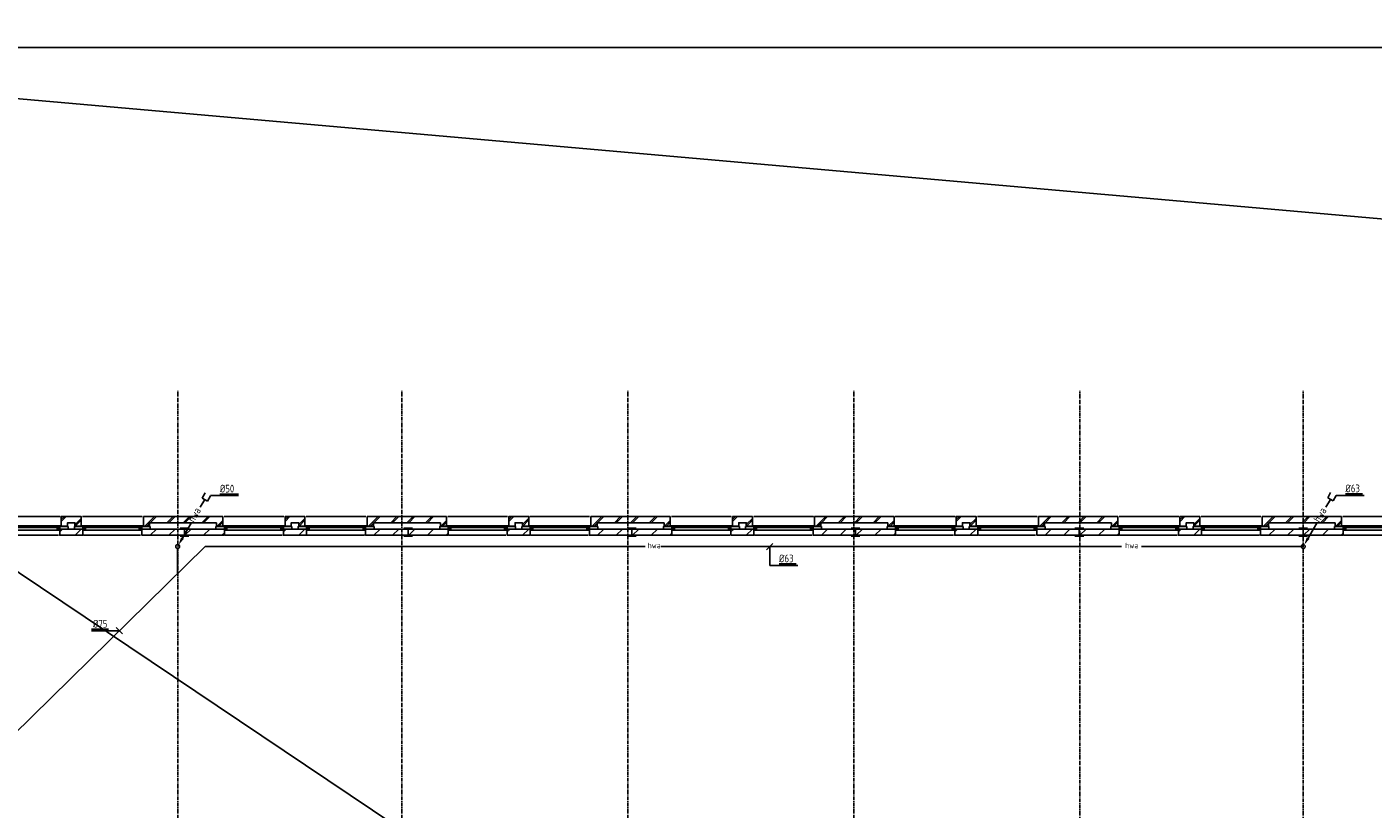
# Model space of a CAD drawing. Extents: x -132501 to 411300, y -42818 to 427495.
# Tile 216 of 256: x 131306 to 152936, y 173490 to 186060. Entities that reach past the tile are written whole.
import ezdxf

# ---------------------------------------------------------------- set-up
doc = ezdxf.new("R2010")
doc.units = 0
doc.header["$LTSCALE"] = 50
doc.linetypes.add('CENTER', pattern=[2, 1.25, -0.25, 0.25, -0.25])
doc.linetypes.add('DASHDOT', pattern=[300, 250, -25, 0, -25])
for name, color, linetype in [('52AF', 6, 'CONTINUOUS'), ('53WA', 3, 'DASHDOT'), ('BOUW', 1, 'CONTINUOUS'), ('KADER', 7, 'CONTINUOUS'), ('STRAMIEN', 2, 'CENTER'), ('WL524---', 90, 'CONTINUOUS')]:
    doc.layers.add(name, color=color, linetype=linetype)
doc.styles.add('ISO25', font='ISO', dxfattribs={"width": 0.9, "height": 125})

# ---------------------------------------------------------------- blocks, each defined once
blk = doc.blocks.new('KADERA0')
at = {"layer": 'KADER', "color": 4}
blk.add_line((1179, 831), (25, 831), dxfattribs=at)
blk = doc.blocks.new('L')
at = {"layer": '53WA', "color": 1, "linetype": 'DASHDOT'}
blk.add_line((-50, -50), (50, 50), dxfattribs=at)
blk = doc.blocks.new('12', base_point=(6000, 4000))
at = {"layer": 'BOUW', "linetype": 'Continuous'}
for p, q in [((5930, 4115), (6070, 4115)), ((6558, 3900), (6000, 3900)), ((6150, 4000), (6250, 4100)), ((6558, 3955), (6558, 3900)), ((6658, 3955), (6558, 3955)), ((6658, 3800), (6658, 3955)), ((6724.5, 3948), (7590.5, 3948)), ((8044.5, 3948), (8910.5, 3948)), ((8977, 3955), (9077, 3955)), ((8977, 3800), (8977, 3955)), ((9077, 3955), (9077, 3900)), ((9077, 3900), (9635, 3900)), ((9485.5, 4000), (9585.5, 4100)), ((6000, 3800), (6658, 3800)), ((9635, 3800), (8977, 3800))]:
    blk.add_line(p, q, dxfattribs=at)
for points in [[(6000, 3985), (6000, 4115)], [(5930, 3985), (6070, 3985)], [(6000, 4000), (6682.5, 4000), (6682.5, 4100), (5999.5, 4100)], [(6150, 3800), (6250, 3900)], [(6180, 3800), (6280, 3900)], [(6450, 4000), (6550, 4100)], [(6450, 3800), (6550, 3900)], [(6480, 3800), (6635, 3955)], [(6547.5, 3960), (6547.5, 4000), (6682.5, 4000), (6682.5, 3960), (6547.5, 3960)], [(6605, 3955), (6558, 3908)], [(6664.5, 3948), (6724.5, 3948), (6724.5, 3958), (6704.5, 3958), (6704.5, 4018), (6684.5, 4018), (6684.5, 3958), (6664.5, 3958), (6664.5, 3948)], [(6702.5, 4100), (7620, 4100)], [(6704.5, 3978), (6724.5, 3978), (6724.5, 4018), (6704.5, 4018)], [(6724.5, 4018), (7590.5, 4018)], [(6724.5, 3978), (7590.5, 3978)], [(7610.5, 3978), (7590.5, 3978), (7590.5, 4018), (7610.5, 4018)], [(7650.5, 3948), (7590.5, 3948), (7590.5, 3958), (7610.5, 3958), (7610.5, 4018), (7630.5, 4018), (7630.5, 3958), (7650.5, 3958), (7650.5, 3948)], [(7632.5, 4000), (7632.5, 4100), (8002.5, 4100), (8002.5, 4000), (7632.5, 4000)], [(7632.5, 3960), (7632.5, 4000), (7767.5, 4000), (7767.5, 3960), (7632.5, 3960)], [(7657, 4000), (7757, 4100)], [(7657.5, 3955), (7757.5, 3955), (7757.5, 3900), (7877.5, 3900), (7877.5, 3955), (7977.5, 3955), (7977.5, 3800), (7657.5, 3800), (7657.5, 3955)], [(7658, 3860), (7753, 3955)], [(7658, 3830), (7757, 3929)], [(7867.5, 3960), (7867.5, 4000), (8002.5, 4000), (8002.5, 3960), (7867.5, 3960)], [(7957, 4000), (8003, 4046)], [(8044.5, 3948), (7984.5, 3948), (7984.5, 3958), (8004.5, 3958), (8004.5, 4018), (8024.5, 4018), (8024.5, 3958), (8044.5, 3958), (8044.5, 3948)], [(8022.5, 4100), (8940, 4100)], [(8024.5, 4018), (8044.5, 4018), (8044.5, 3978), (8024.5, 3978)], [(8044.5, 4018), (8910.5, 4018)], [(8044.5, 3978), (8910.5, 3978)], [(8930.5, 3978), (8910.5, 3978), (8910.5, 4018), (8930.5, 4018)], [(8970.5, 3948), (8910.5, 3948), (8910.5, 3958), (8930.5, 3958), (8930.5, 4018), (8950.5, 4018), (8950.5, 3958), (8970.5, 3958), (8970.5, 3948)], [(8952.5, 4067), (8985.5, 4100)], [(9635, 4000), (8952.5, 4000), (8952.5, 4100), (9635.5, 4100)], [(8952.5, 3960), (8952.5, 4000), (9087.5, 4000), (9087.5, 3960), (8952.5, 3960)], [(8977, 3862), (9070, 3955)], [(8977, 3892), (9040, 3955)], [(9185, 3800), (9285, 3900)], [(9185.5, 4000), (9285.5, 4100)], [(9215, 3800), (9315, 3900)], [(9485, 3800), (9585, 3900)], [(9515, 3800), (9615, 3900)], [(6678, 3800), (7637.5, 3800)], [(7898, 3800), (7977, 3879)], [(7928, 3800), (7977, 3849)], [(7997.5, 3800), (8957, 3800)]]:
    blk.add_lwpolyline(points, dxfattribs=at)

msp = doc.modelspace()

# ---------------------------------------------------------------- linework, layer by layer
at = {"layer": '52AF', "color": 2, "linetype": 'Continuous'}
for p, q in [((134164.2523, 178466.6496), (134091.7267, 178341.0317)), ((134168.2943, 178574.2906), (134120.8654, 178486.2537)), ((134120.8654, 178486.2537), (134208.9022, 178438.8248)), ((134208.9022, 178438.8248), (134256.3312, 178526.8616)), ((152251.1364, 178466.6496), (152178.6108, 178341.0317)), ((152254.5469, 178578.401), (152207.1179, 178490.3641)), ((152207.1179, 178490.3641), (152295.1548, 178442.9351)), ((152295.1548, 178442.9351), (152342.5838, 178530.972)), ((133950.0589, 178095.6559), (133804.8773, 177844.1939)), ((152036.943, 178095.6559), (151891.7614, 177844.1939))]:
    msp.add_line(p, q, dxfattribs=at)
at = {"layer": '52AF', "color": 1, "linetype": 'Continuous'}
for p, q in [((134256.2487, 178527.2744), (134706.2487, 178527.2744)), ((134406.2487, 178552.2744), (134706.2487, 178552.2744)), ((152342.0336, 178531.0577), (152792.0336, 178531.0577)), ((152492.0336, 178556.0577), (152767.0336, 178556.0577)), ((143242.0336, 177406.0577), (143242.0336, 177706.0577)), ((143242.0336, 177406.0577), (143692.0336, 177406.0577)), ((143392.0336, 177431.0577), (143667.0336, 177431.0577)), ((132342.0336, 176381.0577), (132617.0336, 176381.0577)), ((132342.0336, 176356.0577), (132792.0336, 176356.0577))]:
    msp.add_line(p, q, dxfattribs=at)
at = {"layer": '52AF', "linetype": 'Continuous'}
for p, q in [((134171.2054, 177709.2907), (131081.5129, 174670.7111)), ((133728.1035, 177676.6497), (133728.1035, 177273.5191)), ((141242.0336, 177709.2907), (134171.2054, 177709.2907)), ((148892.0336, 177709.2907), (141492.0336, 177709.2907)), ((151783.7376, 177709.2907), (149217.0336, 177709.2907))]:
    msp.add_line(p, q, dxfattribs=at)
at = {"layer": '52AF', "color": 2, "linetype": 'Continuous'}
for centre in [(133728.1035, 177709.2907), (151814.9876, 177709.2907)]:
    msp.add_circle(centre, 31.25, dxfattribs=at)
for points in [[(133826.5279, 177831.6939), (133783.2266, 177856.6939), (133742.3773, 177735.9407)], [(151913.412, 177831.6939), (151870.1107, 177856.6939), (151829.2614, 177735.9407)]]:
    msp.add_solid(points, dxfattribs=at)
at = {"layer": 'STRAMIEN'}
for points in [[(133728.7336, 150432.4577), (133728.7336, 180209.4577)], [(137331.7336, 150432.4577), (137331.7336, 180209.4577)], [(140959.7336, 150432.4577), (140959.7336, 180209.4577)], [(144593.7336, 150432.4577), (144593.7336, 180209.4577)], [(148222.7336, 150400.4577), (148222.7336, 180209.4577)], [(151815.7336, 150400.4577), (151815.7336, 180209.4577)]]:
    msp.add_lwpolyline(points, dxfattribs=at)
at = {"layer": 'WL524---'}
for p, q in [((174574.9189, 148166.6149), (118107.7459, 186059.8513)), ((118107.7459, 186059.8513), (169705.2729, 181504.3801))]:
    msp.add_line(p, q, dxfattribs=at)

# ---------------------------------------------------------------- block references
at = {"layer": '52AF', "color": 1, "linetype": 'Continuous'}
msp.add_blockref('L', (143242.0336, 177706.0577), dxfattribs=at)
at = {"layer": '52AF', "color": 1, "linetype": 'Continuous', "rotation": 90}
msp.add_blockref('L', (132792.0336, 176356.0577), dxfattribs=at)
at = {"layer": 'BOUW', "rotation": 180}
for p in [(133835.9336, 177990.9577), (137431.0336, 177990.9577), (141026.2336, 177990.9577), (144621.3336, 177990.9577), (148216.4336, 177990.9577), (151811.5336, 177990.9577), (155406.6336, 177990.9577)]:
    msp.add_blockref('12', p, dxfattribs=at)
at = {"layer": 'KADER', "color": 2, "linetype": 'Continuous', "xscale": 50, "yscale": 50, "zscale": 50}
msp.add_blockref('KADERA0', (116117.0336, 144181.0577), dxfattribs=at)

# ---------------------------------------------------------------- texts
at = {"layer": '52AF', "color": 2, "linetype": 'Continuous', "style": 'ISO25', "width": 0.9}
for s, p in [('%%c50', (134406.2487, 178577.2744)), ('%%c63', (152492.0336, 178581.0577)), ('%%c63', (143392.0336, 177456.0577)), ('%%c75', (132367.0336, 176406.0577))]:
    msp.add_text(s, height=125, dxfattribs=at).set_placement(p)
at = {"layer": '52AF', "color": 1, "linetype": 'Continuous', "style": 'ISO25', "width": 0.9}
for p in [(133989.753, 178086.3326), (152076.6371, 178086.3326)]:
    msp.add_text('hwa', height=125, rotation=60, dxfattribs=at).set_placement(p)
for p in [(141278.6788, 177682.5844), (148953.6788, 177682.5844)]:
    msp.add_text('hwa', height=90, dxfattribs=at).set_placement(p)

doc.saveas('drawing.dxf')
